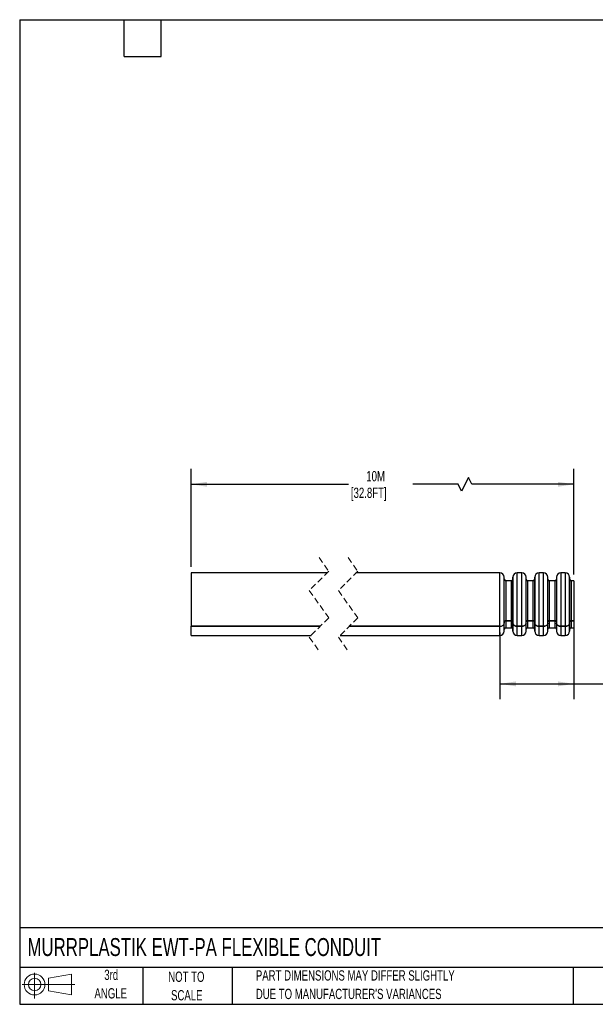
# Model space of a CAD drawing. Header units: millimetres. Extents: x 6 to 273, y 6 to 210.
# Tile 1 of 7: x 6 to 125, y 6 to 210. Entities that reach past the tile are written whole.
import ezdxf

# ---------------------------------------------------------------- set-up
doc = ezdxf.new("R2010")
doc.units = ezdxf.units.MM
doc.linetypes.add('HIDDEN', pattern=[1.905, 1.27, -0.635])
doc.layers.add('DIMENSIONS', color=140, linetype='Continuous', lineweight=25)
doc.layers.add('TEXT', color=140, linetype='Continuous', lineweight=25)
doc.layers.add('SLD-DEFPOINTS', color=7, linetype='Continuous')
doc.styles.add('SLDTEXTSTYLE0', font='TXT', dxfattribs={"width": 0.7})
doc.dimstyles.new('SLDDIMSTYLE0', dxfattribs={"dimtxt": 2.158008, "dimasz": 3.302, "dimexe": 0, "dimexo": 0.0625, "dimgap": 0.539502, "dimtad": 0, "dimtih": 1, "dimtoh": 1, "dimrnd": 1e-09, "dimzin": 12, "dimdsep": 46, "dimtxsty": 'SLDTEXTSTYLE0', "dimsah": 1, "dimcen": 0.09, "dimadec": 0, "dimazin": 3, "dimtfac": 1, "dimtofl": 0, "dimtmove": 0, "dimatfit": 3, "dimfxl": 0, "dimfrac": 2, "dimtolj": 1, "dimtzin": 12, "dimarcsym": 0})

# ---------------------------------------------------------------- blocks, each defined once
blk = doc.blocks.new('Block11')
at = {"color": 7, "linetype": 'Continuous', "lineweight": 18}
for p, q in [((2.59, 5.31), (2.59, 0)), ((5.48, 4.17), (10.18, 5.03)), ((5.48, 1.6), (5.48, 4.17)), ((10.18, 5.03), (10.18, 0.73)), ((0, 2.88), (10.87, 2.88)), ((5.48, 1.6), (10.18, 0.73))]:
    blk.add_line(p, q, dxfattribs=at)
for radius in [2.15, 1.29]:
    blk.add_circle((2.59, 2.88), radius, dxfattribs=at)
blk = doc.blocks.new('Block12')
at = {"layer": 'SLD-DEFPOINTS'}
blk.add_blockref('Block11', (0, 0), dxfattribs=at)
blk = doc.blocks.new('SW_NOTE_0_2')
at = {"layer": 'TEXT', "color": 0, "char_height": 2.1167, "attachment_point": 1, "style": 'SLDTEXTSTYLE0'}
for s, insert in [('PART DIMENSIONS MAY DIFFER SLIGHTLY', (0, 2.73)), ("DUE TO MANUFACTURER'S VARIANCES", (0, -1.09))]:
    blk.add_mtext(s, dxfattribs=dict(at, insert=insert))
blk = doc.blocks.new('SW_NOTE_0_3')
at = {"layer": 'TEXT', "color": 0, "char_height": 2.117, "attachment_point": 2, "style": 'SLDTEXTSTYLE0'}
for s, insert in [('NOT TO', (5.26, 2.73)), ('SCALE', (5.35, -1.09))]:
    blk.add_mtext(s, dxfattribs=dict(at, insert=insert))
blk = doc.blocks.new('SW_NOTE_0_4')
at = {"layer": 'TEXT', "color": 0, "char_height": 2.117, "attachment_point": 2, "style": 'SLDTEXTSTYLE0'}
for s, insert in [('3rd', (2.32, 2.73)), ('ANGLE', (2.22, -1.09))]:
    blk.add_mtext(s, dxfattribs=dict(at, insert=insert))
blk = doc.blocks.new('_D')
at = {"layer": 'DIMENSIONS'}
for p, q in [((41.74, 96.65), (41.74, 116.84)), ((120.82, 95.05), (120.82, 116.84)), ((99.03, 115.08), (97.62, 112.26)), ((99.74, 113.67), (99.03, 115.08)), ((41.74, 113.67), (74.26, 113.67)), ((96.92, 113.67), (87.57, 113.67)), ((97.62, 112.26), (96.92, 113.67)), ((120.82, 113.67), (99.74, 113.67))]:
    blk.add_line(p, q, dxfattribs=at)
for points in [[(41.74, 113.67), (45.05, 113.16), (45.05, 114.18)], [(120.82, 113.67), (117.52, 114.18), (117.52, 113.16)]]:
    blk.add_solid(points, dxfattribs=at)
at = {"layer": 'DIMENSIONS', "char_height": 2.117, "attachment_point": 1, "style": 'SLDTEXTSTYLE0'}
for s, insert in [('10M', (77.93, 116.4)), ('[32.8FT]', (74.75, 112.97))]:
    blk.add_mtext(s, dxfattribs=dict(at, insert=insert))
blk = doc.blocks.new('_D_1')
at = {"layer": 'DIMENSIONS'}
for p, q in [((120.82, 84.55), (120.82, 69.3)), ((105.53, 83.1), (105.53, 69.3)), ((105.53, 72.48), (120.82, 72.48)), ((120.82, 72.48), (129.94, 72.48))]:
    blk.add_line(p, q, dxfattribs=at)
for points in [[(105.53, 72.48), (108.83, 71.97), (108.83, 72.99)], [(120.82, 72.48), (117.52, 72.99), (117.52, 71.97)]]:
    blk.add_solid(points, dxfattribs=at)
at = {"layer": 'DIMENSIONS', "char_height": 2.1167, "attachment_point": 1, "style": 'SLDTEXTSTYLE0'}
for s, insert in [('CORRUGATED GEOMETRY', (130.42, 75.21)), ('RUNS ENTIRE LENGTH', (132.75, 71.78))]:
    blk.add_mtext(s, dxfattribs=dict(at, insert=insert))

msp = doc.modelspace()

# ---------------------------------------------------------------- linework, layer by layer
at = {"color": 7, "linetype": 'HIDDEN', "lineweight": 18}
for p, q in [((68.166, 98.552), (70.166, 95.74)), ((74.166, 98.552), (76.166, 95.74)), ((70.166, 95.74), (66.166, 91.74)), ((76.166, 95.74), (72.166, 91.74)), ((66.166, 91.74), (70.166, 86.115)), ((72.166, 91.74), (76.166, 86.115)), ((70.166, 86.115), (66.166, 82.115)), ((76.166, 86.115), (72.166, 82.115)), ((66.166, 82.115), (68.166, 79.302)), ((72.166, 82.115), (74.166, 79.302))]:
    msp.add_line(p, q, dxfattribs=at)
for p, q in [((69.804, 95.377), (41.744, 95.377)), ((41.744, 95.377), (41.744, 84.371)), ((105.527, 95.377), (75.804, 95.377)), ((105.527, 84.371), (105.527, 95.377)), ((106.43, 94.075), (106.427, 94.485)), ((106.427, 85.001), (106.427, 94.485)), ((106.43, 85.291), (106.43, 94.075)), ((107.908, 93.777), (106.73, 93.777)), ((106.73, 93.777), (106.73, 85.501)), ((107.908, 85.501), (107.908, 93.777)), ((108.211, 94.485), (108.208, 94.075)), ((108.208, 94.075), (108.208, 85.291)), ((108.211, 85.001), (108.211, 94.485)), ((110.027, 95.377), (109.111, 95.377)), ((109.111, 84.371), (109.111, 95.377)), ((110.027, 84.371), (110.027, 95.377)), ((110.93, 94.075), (110.927, 94.485)), ((110.927, 85.001), (110.927, 94.485)), ((110.93, 85.291), (110.93, 94.075)), ((112.408, 93.777), (111.23, 93.777)), ((111.23, 93.777), (111.23, 85.501)), ((112.408, 85.501), (112.408, 93.777)), ((112.711, 94.485), (112.708, 94.075)), ((112.708, 94.075), (112.708, 85.291)), ((112.711, 85.001), (112.711, 94.485)), ((114.527, 95.377), (113.611, 95.377)), ((113.611, 84.371), (113.611, 95.377)), ((114.527, 84.371), (114.527, 95.377)), ((115.43, 94.075), (115.427, 94.485)), ((115.427, 85.001), (115.427, 94.485)), ((115.43, 85.291), (115.43, 94.075)), ((116.908, 93.777), (115.73, 93.777)), ((115.73, 93.777), (115.73, 85.501)), ((116.908, 85.501), (116.908, 93.777)), ((117.211, 94.485), (117.208, 94.075)), ((117.208, 94.075), (117.208, 85.291)), ((117.211, 94.485), (117.211, 85.001)), ((119.027, 95.377), (118.111, 95.377)), ((118.111, 95.377), (118.111, 84.371)), ((119.027, 95.377), (119.027, 84.371)), ((119.93, 94.075), (119.927, 94.485)), ((119.927, 94.485), (119.927, 85.001)), ((119.93, 85.291), (119.93, 94.075)), ((120.819, 93.777), (120.23, 93.777)), ((120.23, 93.777), (120.23, 85.501)), ((120.819, 93.777), (120.819, 85.501)), ((106.73, 85.501), (107.908, 85.501)), ((107.908, 85.498), (106.73, 85.498)), ((106.73, 85.498), (106.73, 84.077)), ((107.908, 84.077), (107.908, 85.498)), ((111.23, 85.501), (112.408, 85.501)), ((112.408, 85.498), (111.23, 85.498)), ((111.23, 85.498), (111.23, 84.077)), ((112.408, 84.077), (112.408, 85.498)), ((115.73, 85.501), (116.908, 85.501)), ((116.908, 85.498), (115.73, 85.498)), ((115.73, 85.498), (115.73, 84.077)), ((116.908, 84.077), (116.908, 85.498)), ((120.23, 85.501), (120.819, 85.501)), ((120.819, 85.498), (120.23, 85.498)), ((120.23, 85.498), (120.23, 84.077)), ((120.819, 85.501), (120.819, 85.498)), ((120.819, 85.498), (120.819, 84.077)), ((41.744, 84.371), (41.744, 84.367)), ((41.744, 84.371), (68.422, 84.371)), ((68.418, 84.367), (41.744, 84.367)), ((41.744, 82.477), (41.744, 84.367)), ((105.527, 84.367), (74.418, 84.367)), ((74.422, 84.371), (105.527, 84.371)), ((105.527, 82.477), (105.527, 84.367)), ((106.43, 85.291), (106.427, 85.001)), ((106.427, 83.37), (106.427, 84.997)), ((106.427, 83.37), (106.43, 83.78)), ((106.43, 83.78), (106.43, 84.993)), ((106.73, 84.077), (107.908, 84.077)), ((108.208, 85.291), (108.211, 85.001)), ((108.208, 84.9), (108.208, 83.78)), ((108.208, 83.78), (108.211, 83.37)), ((108.211, 83.37), (108.211, 84.997)), ((109.111, 84.371), (110.027, 84.371)), ((110.027, 84.367), (109.111, 84.367)), ((109.111, 82.477), (109.111, 84.367)), ((110.027, 82.477), (110.027, 84.367)), ((110.927, 85.001), (110.93, 85.291)), ((110.927, 83.37), (110.927, 84.997)), ((110.927, 83.37), (110.93, 83.78)), ((110.93, 83.78), (110.93, 84.993)), ((111.23, 84.077), (112.408, 84.077)), ((112.708, 85.291), (112.711, 85.001)), ((112.708, 84.9), (112.708, 83.78)), ((112.708, 83.78), (112.711, 83.37)), ((112.711, 83.37), (112.711, 84.997)), ((113.611, 84.371), (114.527, 84.371)), ((114.527, 84.367), (113.611, 84.367)), ((113.611, 82.477), (113.611, 84.367)), ((114.527, 82.477), (114.527, 84.367)), ((115.427, 85.001), (115.43, 85.291)), ((115.427, 83.37), (115.427, 84.997)), ((115.427, 83.37), (115.43, 83.78)), ((115.43, 83.78), (115.43, 84.993)), ((115.73, 84.077), (116.908, 84.077)), ((117.208, 85.291), (117.211, 85.001)), ((117.208, 84.9), (117.208, 83.78)), ((117.208, 83.78), (117.211, 83.37)), ((117.211, 84.997), (117.211, 83.37)), ((118.111, 84.371), (119.027, 84.371)), ((119.027, 84.367), (118.111, 84.367)), ((118.111, 84.367), (118.111, 82.477)), ((119.027, 84.367), (119.027, 82.477)), ((119.927, 85.001), (119.93, 85.291)), ((119.927, 84.997), (119.927, 83.37)), ((119.927, 83.37), (119.93, 83.78)), ((119.93, 83.78), (119.93, 84.993)), ((120.23, 84.077), (120.819, 84.077)), ((41.744, 82.477), (66.529, 82.477)), ((72.529, 82.477), (105.527, 82.477)), ((109.111, 82.477), (110.027, 82.477)), ((113.611, 82.477), (114.527, 82.477)), ((118.111, 82.477), (119.027, 82.477))]:
    msp.add_line(p, q)
for centre, radius, start, end in [((105.527, 94.477), 0.9, 0.5, 89.99993), ((106.73, 94.077), 0.3, 180.50013, 270.00018), ((107.908, 94.077), 0.3, 270.00017, 359.49987), ((109.111, 94.477), 0.9, 89.99995, 179.5), ((110.027, 94.477), 0.9, 0.5, 89.99993), ((111.23, 94.077), 0.3, 180.50013, 270.00018), ((112.408, 94.077), 0.3, 269.99982, 359.49987), ((113.611, 94.477), 0.9, 90.00016, 179.4998), ((114.527, 94.477), 0.9, 0.5002, 89.99984), ((115.73, 94.077), 0.3, 180.50013, 270.00018), ((116.908, 94.077), 0.3, 270.00053, 359.49987), ((118.111, 94.477), 0.9, 89.99999, 179.5002), ((119.027, 94.477), 0.9, 0.4998, 90.00001), ((120.23, 94.077), 0.3, 180.50013, 269.99947), ((105.527, 83.377), 0.9, 270.00007, 359.5), ((106.73, 83.777), 0.3, 89.99982, 179.49987), ((107.908, 83.777), 0.3, 0.50013, 89.99983), ((109.111, 83.377), 0.9, 180.5, 270.00005), ((110.027, 83.377), 0.9, 270.00007, 359.5), ((111.23, 83.777), 0.3, 89.99982, 179.49987), ((112.408, 83.777), 0.3, 0.50013, 90.00018), ((113.611, 83.377), 0.9, 180.5002, 269.99984), ((114.527, 83.377), 0.9, 270.00016, 359.4998), ((115.73, 83.777), 0.3, 89.99982, 179.49987), ((116.908, 83.777), 0.3, 0.50013, 89.99947), ((118.111, 83.377), 0.9, 180.4998, 270.00001), ((119.027, 83.377), 0.9, 269.99999, 359.5002), ((120.23, 83.777), 0.3, 90.00053, 179.49987)]:
    msp.add_arc(centre, radius, start, end)
for points, knots in [([(106.73, 85.501), (106.697, 85.499), (106.632, 85.494), (106.543, 85.46), (106.475, 85.407), (106.436, 85.347), (106.432, 85.306), (106.43, 85.291)], [0, 0, 0, 0, 0.2490731, 0.484694, 0.6976273, 0.8872662, 1, 1, 1, 1]), ([(106.446, 85.35), (106.447, 85.353), (106.453, 85.381), (106.5, 85.425), (106.574, 85.472), (106.656, 85.495), (106.709, 85.497), (106.73, 85.498)], [0, 0, 0, 0, 0.0231073, 0.2587002, 0.5232484, 0.8116275, 1, 1, 1, 1]), ([(108.208, 85.291), (108.204, 85.315), (108.196, 85.366), (108.14, 85.429), (108.064, 85.475), (107.982, 85.498), (107.929, 85.5), (107.908, 85.501)], [0, 0, 0, 0, 0.1800421, 0.377726, 0.5997705, 0.8418597, 1, 1, 1, 1]), ([(107.908, 85.498), (107.941, 85.496), (108.006, 85.491), (108.095, 85.457), (108.163, 85.404), (108.202, 85.343), (108.206, 85.303), (108.208, 85.288)], [0, 0, 0, 0, 0.2489916, 0.4845686, 0.6975053, 0.8872071, 1, 1, 1, 1]), ([(111.23, 85.501), (111.197, 85.499), (111.132, 85.494), (111.043, 85.46), (110.975, 85.407), (110.936, 85.347), (110.932, 85.306), (110.93, 85.291)], [0, 0, 0, 0, 0.2490731, 0.484694, 0.6976273, 0.8872662, 1, 1, 1, 1]), ([(110.946, 85.35), (110.947, 85.353), (110.953, 85.381), (111, 85.425), (111.074, 85.472), (111.156, 85.495), (111.209, 85.497), (111.23, 85.498)], [0, 0, 0, 0, 0.0231087, 0.2586987, 0.5232474, 0.8116271, 1, 1, 1, 1]), ([(112.708, 85.291), (112.704, 85.315), (112.696, 85.366), (112.64, 85.429), (112.564, 85.475), (112.482, 85.498), (112.429, 85.5), (112.408, 85.501)], [0, 0, 0, 0, 0.1800442, 0.3777221, 0.5997663, 0.8418552, 1, 1, 1, 1]), ([(112.408, 85.498), (112.441, 85.496), (112.506, 85.491), (112.595, 85.457), (112.663, 85.404), (112.702, 85.343), (112.706, 85.303), (112.708, 85.288)], [0, 0, 0, 0, 0.2489918, 0.484569, 0.6975059, 0.8872055, 1, 1, 1, 1]), ([(115.73, 85.501), (115.697, 85.499), (115.632, 85.494), (115.543, 85.46), (115.475, 85.407), (115.436, 85.347), (115.432, 85.306), (115.43, 85.291)], [0, 0, 0, 0, 0.2490681, 0.4846931, 0.6976261, 0.8872671, 1, 1, 1, 1]), ([(115.446, 85.35), (115.447, 85.353), (115.453, 85.381), (115.5, 85.425), (115.574, 85.472), (115.656, 85.495), (115.709, 85.497), (115.73, 85.498)], [0, 0, 0, 0, 0.023106, 0.2586992, 0.5232478, 0.8116273, 1, 1, 1, 1]), ([(117.208, 85.291), (117.204, 85.315), (117.196, 85.366), (117.14, 85.429), (117.064, 85.475), (116.982, 85.498), (116.929, 85.5), (116.908, 85.501)], [0, 0, 0, 0, 0.1800429, 0.3777278, 0.5997733, 0.8418636, 1, 1, 1, 1]), ([(116.908, 85.498), (116.941, 85.496), (117.006, 85.491), (117.095, 85.457), (117.163, 85.404), (117.202, 85.343), (117.206, 85.303), (117.208, 85.288)], [0, 0, 0, 0, 0.24899252, 0.4845618, 0.69750649, 0.88720664, 1, 1, 1, 1]), ([(120.23, 85.501), (120.197, 85.499), (120.132, 85.494), (120.043, 85.46), (119.975, 85.407), (119.936, 85.347), (119.932, 85.306), (119.93, 85.291)], [0, 0, 0, 0, 0.2490696, 0.4846874, 0.6976289, 0.8872664, 1, 1, 1, 1]), ([(119.946, 85.35), (119.947, 85.353), (119.953, 85.381), (120, 85.425), (120.074, 85.472), (120.156, 85.495), (120.209, 85.497), (120.23, 85.498)], [0, 0, 0, 0, 0.0231089, 0.2587041, 0.5232549, 0.8116367, 1, 1, 1, 1]), ([(105.527, 84.371), (105.627, 84.377), (105.822, 84.39), (106.088, 84.495), (106.293, 84.652), (106.409, 84.834), (106.422, 84.956), (106.427, 85.001)], [0, 0, 0, 0, 0.24906891, 0.48469316, 0.69762767, 0.88726613, 1, 1, 1, 1]), ([(105.527, 84.367), (105.627, 84.373), (105.822, 84.386), (106.088, 84.491), (106.294, 84.648), (106.409, 84.83), (106.422, 84.952), (106.427, 84.997)], [0, 0, 0, 0, 0.2489919, 0.4845678, 0.6975057, 0.8872071, 1, 1, 1, 1]), ([(108.211, 85.001), (108.223, 84.928), (108.248, 84.776), (108.414, 84.587), (108.643, 84.45), (108.887, 84.381), (109.048, 84.373), (109.111, 84.371)], [0, 0, 0, 0, 0.1800416, 0.3777252, 0.5997681, 0.8418584, 1, 1, 1, 1]), ([(109.111, 84.367), (109.011, 84.373), (108.816, 84.386), (108.55, 84.491), (108.344, 84.648), (108.229, 84.83), (108.216, 84.952), (108.211, 84.997)], [0, 0, 0, 0, 0.248993, 0.4845686, 0.6975061, 0.8872072, 1, 1, 1, 1]), ([(110.027, 84.371), (110.127, 84.377), (110.322, 84.39), (110.588, 84.495), (110.793, 84.652), (110.909, 84.834), (110.922, 84.956), (110.927, 85.001)], [0, 0, 0, 0, 0.24906891, 0.48469316, 0.69762767, 0.88726613, 1, 1, 1, 1]), ([(110.927, 84.997), (110.915, 84.925), (110.89, 84.772), (110.724, 84.583), (110.495, 84.446), (110.251, 84.377), (110.09, 84.369), (110.027, 84.367)], [0, 0, 0, 0, 0.1801313, 0.3778553, 0.5998805, 0.8419085, 1, 1, 1, 1]), ([(112.711, 85.001), (112.723, 84.928), (112.748, 84.776), (112.914, 84.587), (113.143, 84.45), (113.387, 84.381), (113.548, 84.373), (113.611, 84.371)], [0, 0, 0, 0, 0.1800416, 0.3777253, 0.5997696, 0.8418584, 1, 1, 1, 1]), ([(113.611, 84.367), (113.511, 84.373), (113.316, 84.386), (113.05, 84.491), (112.844, 84.648), (112.729, 84.83), (112.716, 84.952), (112.711, 84.997)], [0, 0, 0, 0, 0.2489918, 0.484569, 0.6975056, 0.8872069, 1, 1, 1, 1]), ([(114.527, 84.371), (114.627, 84.377), (114.822, 84.39), (115.088, 84.495), (115.293, 84.652), (115.409, 84.834), (115.422, 84.956), (115.427, 85.001)], [0, 0, 0, 0, 0.2490688, 0.4846944, 0.6976276, 0.8872659, 1, 1, 1, 1]), ([(115.427, 84.997), (115.415, 84.925), (115.39, 84.772), (115.224, 84.583), (114.995, 84.446), (114.751, 84.377), (114.59, 84.369), (114.527, 84.367)], [0, 0, 0, 0, 0.1801311, 0.377856, 0.5998823, 0.8419087, 1, 1, 1, 1]), ([(117.211, 85.001), (117.223, 84.928), (117.248, 84.776), (117.414, 84.587), (117.643, 84.45), (117.887, 84.381), (118.048, 84.373), (118.111, 84.371)], [0, 0, 0, 0, 0.1800421, 0.3777263, 0.5997686, 0.841861, 1, 1, 1, 1]), ([(118.111, 84.367), (118.011, 84.373), (117.816, 84.386), (117.55, 84.491), (117.344, 84.648), (117.229, 84.83), (117.216, 84.952), (117.211, 84.997)], [0, 0, 0, 0, 0.248992, 0.4845666, 0.6975058, 0.8872073, 1, 1, 1, 1]), ([(119.027, 84.371), (119.127, 84.377), (119.322, 84.39), (119.588, 84.495), (119.793, 84.652), (119.909, 84.834), (119.922, 84.956), (119.927, 85.001)], [0, 0, 0, 0, 0.249069, 0.484692, 0.6976278, 0.8872663, 1, 1, 1, 1]), ([(119.927, 84.997), (119.915, 84.925), (119.89, 84.772), (119.724, 84.583), (119.495, 84.446), (119.251, 84.377), (119.09, 84.369), (119.027, 84.367)], [0, 0, 0, 0, 0.1801316, 0.377857, 0.5998813, 0.8419113, 1, 1, 1, 1])]:
    msp.add_open_spline(points, degree=3, knots=knots)
at = {"layer": 'TEXT'}
for p, q in [((6.35, 209.55), (273.05, 209.55)), ((6.35, 209.55), (6.35, 6.35)), ((27.94, 201.93), (27.94, 209.55)), ((35.56, 201.93), (35.56, 209.55)), ((27.94, 201.93), (35.56, 201.93)), ((273.05, 22.126), (6.35, 22.126)), ((273.05, 13.97), (6.35, 13.97)), ((31.75, 13.97), (31.75, 6.35)), ((50.212, 13.97), (50.212, 6.35)), ((120.646, 13.97), (120.646, 6.35)), ((6.35, 6.35), (273.05, 6.35))]:
    msp.add_line(p, q, dxfattribs=at)

# ---------------------------------------------------------------- block references
at = {"layer": 'SLD-DEFPOINTS'}
msp.add_blockref('Block12', (6.838, 7.554), dxfattribs=at)
at = {"layer": 'TEXT'}
for name, p in [('SW_NOTE_0_4', (22.932, 10.765)), ('SW_NOTE_0_3', (35.51, 10.37)), ('SW_NOTE_0_2', (55.119, 10.639))]:
    msp.add_blockref(name, p, dxfattribs=at)

# ---------------------------------------------------------------- texts
at = {"layer": 'TEXT', "insert": (7.966, 20.019), "char_height": 3.70417, "attachment_point": 1, "style": 'SLDTEXTSTYLE0'}
msp.add_mtext('MURRPLASTIK EWT-PA FLEXIBLE CONDUIT', dxfattribs=at)

# ---------------------------------------------------------------- dimensions: what is measured, and where the dimension line sits
at = {"layer": 'DIMENSIONS'}
for base, p1, p2, text, picture, middle in [((120.819, 113.667), (41.744, 95.377), (120.819, 93.777), '10M\\P[32.8FT]', '_D', (80.917, 113.667)), ((120.819, 72.477), (105.527, 84.371), (120.819, 85.816), 'CORRUGATED GEOMETRY\\PRUNS ENTIRE LENGTH', '_D_1', (148.819, 72.477))]:
    dim = msp.add_linear_dim(base=base, p1=p1, p2=p2, angle=0, text=text, dimstyle='SLDDIMSTYLE0', dxfattribs=at)
    dim.commit()
    dim.dimension.update_dxf_attribs({"geometry": picture, "text_midpoint": middle, "dimtype": 160})

doc.saveas('drawing.dxf')
